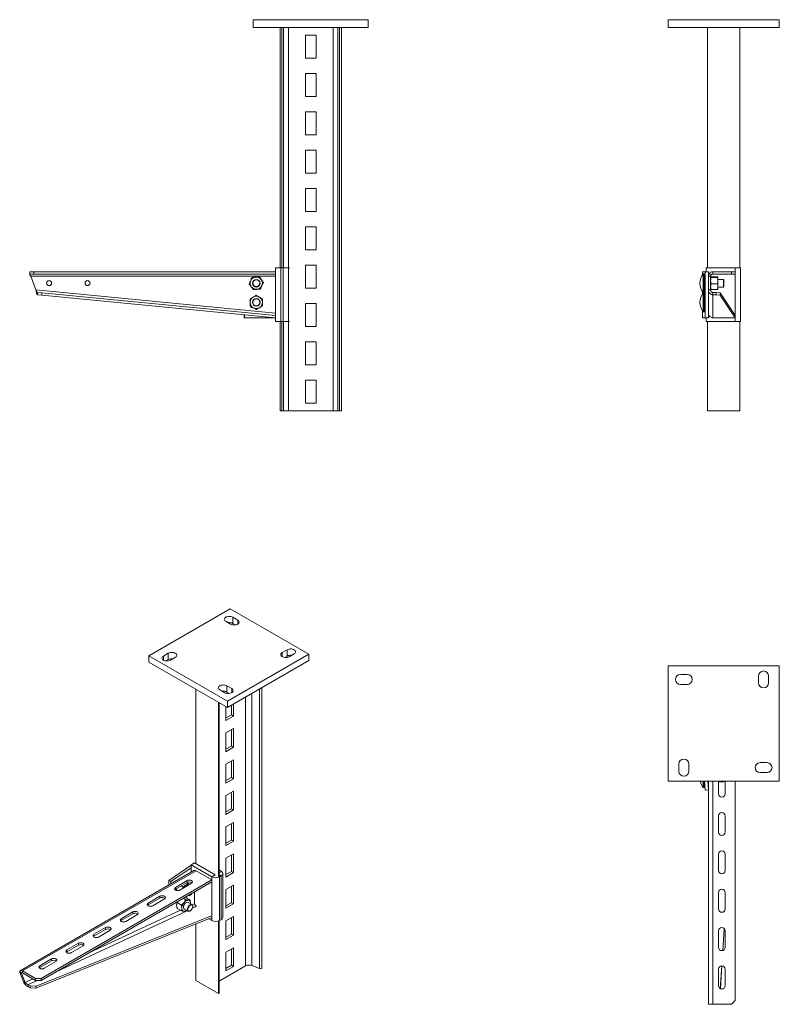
# Model space of a CAD drawing. Header units: millimetres. Extents: x -405 to 585, y -1495 to -212.
import ezdxf

# ---------------------------------------------------------------- set-up
doc = ezdxf.new("R2010")
doc.units = ezdxf.units.MM

msp = doc.modelspace()

# ---------------------------------------------------------------- linework, layer by layer
at = {"color": 7, "linetype": 'Continuous', "lineweight": 15}
for p, q in [((-100.6, -221.9), (-100.6, -211.9)), ((-100.6, -211.9), (49.4, -211.9)), ((49.4, -221.9), (49.4, -211.9)), ((440.2, -211.9), (585.2, -211.9)), ((440.2, -221.9), (440.2, -211.9)), ((585.2, -221.9), (585.2, -211.9)), ((-100.6, -221.9), (49.4, -221.9)), ((-65.6, -221.9), (-65.6, -535.4)), ((3.5, -221.9), (3.5, -721.9)), ((9.9, -221.9), (9.9, -721.9)), ((11.9, -221.9), (11.9, -721.9)), ((14.4, -221.9), (14.4, -721.9)), ((440.2, -221.9), (585.2, -221.9)), ((491.7, -221.9), (491.7, -535.4)), ((533.7, -221.9), (533.7, -535.4)), ((-32.6, -231.9), (-32.6, -261.9)), ((-18.6, -231.9), (-32.6, -231.9)), ((-18.6, -261.9), (-18.6, -231.9)), ((-32.6, -261.9), (-18.6, -261.9)), ((-18.6, -281.9), (-32.6, -281.9)), ((-32.6, -281.9), (-32.6, -311.9)), ((-18.6, -311.9), (-18.6, -281.9)), ((-32.6, -311.9), (-18.6, -311.9)), ((-32.6, -331.9), (-32.6, -361.9)), ((-18.6, -331.9), (-32.6, -331.9)), ((-18.6, -361.9), (-18.6, -331.9)), ((-32.6, -361.9), (-18.6, -361.9)), ((-18.6, -381.9), (-32.6, -381.9)), ((-32.6, -381.9), (-32.6, -411.9)), ((-18.6, -411.9), (-18.6, -381.9)), ((-32.6, -411.9), (-18.6, -411.9)), ((-18.6, -431.9), (-32.6, -431.9)), ((-32.6, -431.9), (-32.6, -461.9)), ((-18.6, -461.9), (-18.6, -431.9)), ((-32.6, -461.9), (-18.6, -461.9)), ((-18.6, -481.9), (-32.6, -481.9)), ((-32.6, -481.9), (-32.6, -511.9)), ((-18.6, -511.9), (-18.6, -481.9)), ((-32.6, -511.9), (-18.6, -511.9)), ((-71.6, -535.4), (-64.6, -535.4)), ((-71.6, -535.4), (-71.6, -605.4)), ((-64.6, -535.4), (-64.6, -605.4)), ((-64.6, -535.4), (-61.6, -535.4)), ((-61.6, -535.4), (-61.6, -605.4)), ((-61.6, -535.4), (-54.6, -535.4)), ((-54.6, -535.4), (-54.6, -605.4)), ((-54.6, -535.4), (-53.4, -535.4)), ((-18.6, -531.9), (-32.6, -531.9)), ((-32.6, -531.9), (-32.6, -561.9)), ((-18.6, -561.9), (-18.6, -531.9)), ((489.7, -535.4), (527.7, -535.4)), ((489.7, -540.4), (489.7, -535.4)), ((527.7, -535.4), (534.7, -535.4)), ((534.7, -535.4), (534.7, -605.4)), ((-391.6, -543.4), (-391.6, -540.4)), ((-391.6, -540.4), (-386.6, -540.4)), ((-386.6, -543.4), (-391.6, -543.4)), ((-391.6, -544.9), (-391.6, -543.4)), ((-390.5, -546.4), (-71.6, -546.4)), ((-383.9, -564.2), (-390.5, -546.4)), ((-386.6, -540.4), (-386.6, -543.4)), ((-386.6, -540.4), (-71.6, -540.4)), ((-386.6, -543.4), (-71.6, -543.4)), ((-103.1, -548.9), (-102.4, -548.9)), ((-102.4, -548.9), (-103.1, -548.9)), ((-103.1, -548.9), (-103.1, -550.4)), ((-71.6, -540.4), (-71.6, -543.4)), ((485.2, -540.4), (485.2, -544.3)), ((488.7, -540.4), (485.2, -540.4)), ((485.2, -540.4), (485.2, -540.4)), ((487.1, -543.1), (486.1, -543.1)), ((486.1, -555.4), (486.1, -543.1)), ((487.1, -555.4), (487.1, -543.1)), ((488.2, -548.9), (487.1, -548.9)), ((487.1, -550.7), (487.3, -550.7)), ((487.3, -550.7), (487.3, -550.4)), ((487.3, -550.4), (488.2, -550.4)), ((487.3, -550.7), (487.3, -560.2)), ((488.2, -560.4), (488.2, -548.9)), ((492.7, -540.4), (488.7, -540.4)), ((488.7, -600.4), (488.7, -540.4)), ((492.7, -546.4), (492.7, -540.4)), ((495.7, -546.4), (492.7, -546.4)), ((492.7, -564.2), (492.7, -546.4)), ((493.5, -543.4), (496.1, -544.9)), ((495.7, -564.2), (495.7, -546.4)), ((496.4, -547.1), (504.5, -547.1)), ((496.4, -547.9), (504.5, -547.9)), ((498.7, -540.4), (498.7, -543.4)), ((498.7, -540.4), (522.7, -540.4)), ((498.7, -543.4), (522.7, -543.4)), ((505.2, -547.5), (505.2, -552)), ((512.3, -550.4), (505.2, -550.4)), ((512.8, -550.9), (512.3, -550.4)), ((512.3, -555.4), (512.3, -550.4)), ((512.8, -550.9), (512.8, -555.4)), ((522.7, -543.4), (522.7, -540.4)), ((522.7, -540.4), (527.7, -540.4)), ((527.7, -543.4), (522.7, -543.4)), ((527.7, -540.4), (527.7, -543.4)), ((-71.6, -594.4), (-383.9, -564.2)), ((-103.1, -560.1), (-103.1, -560.4)), ((-103.1, -560.4), (-102.9, -560.4)), ((-32.6, -561.9), (-18.6, -561.9)), ((486.1, -567.8), (486.1, -555.4)), ((487.1, -567.8), (487.1, -555.4)), ((487.3, -560.2), (487.1, -560.2)), ((487.3, -560.4), (487.3, -560.2)), ((487.9, -560.4), (487.3, -560.4)), ((487.9, -560.4), (488.2, -560.4)), ((495.7, -564.2), (492.7, -564.2)), ((492.7, -590.5), (492.7, -564.2)), ((496.4, -556.2), (504.5, -556.2)), ((496.4, -563.8), (504.5, -563.8)), ((505.2, -552), (505.2, -560)), ((505.2, -560), (505.2, -563.4)), ((505.2, -560.4), (512.3, -560.4)), ((512.3, -560.4), (512.3, -555.4)), ((512.3, -560.4), (512.8, -559.9)), ((512.8, -555.4), (512.8, -559.9)), ((-381.6, -570.4), (-381.3, -567.4)), ((-376.3, -570.9), (-381.6, -570.4)), ((-381.3, -567.4), (-376, -568)), ((-376, -568), (-376.3, -570.9)), ((-71.6, -600.4), (-376.3, -570.9)), ((-71.6, -597.4), (-376, -568)), ((485.2, -566.6), (485.2, -569.2)), ((486.1, -567.8), (487.1, -567.8)), ((487.1, -568.1), (486.1, -568.1)), ((486.1, -580.4), (486.1, -568.1)), ((487.1, -580.4), (487.1, -568.1)), ((487.1, -575.7), (487.3, -575.7)), ((487.3, -575.7), (487.3, -575.4)), ((487.3, -575.4), (487.9, -575.4)), ((487.3, -575.7), (487.3, -585.2)), ((488.2, -575.4), (487.9, -575.4)), ((488.2, -586.9), (488.2, -575.4)), ((498.7, -567.4), (498.7, -570.4)), ((502.7, -567.4), (498.7, -567.4)), ((498.7, -600.4), (498.7, -570.4)), ((502.7, -570.4), (498.7, -570.4)), ((502.7, -570.4), (502.7, -567.4)), ((502.7, -567.4), (508, -568)), ((508, -570.9), (502.7, -570.4)), ((508, -568), (508, -570.9)), ((527.7, -597.4), (508, -568)), ((527.7, -600.4), (508, -570.9)), ((-103.1, -585.9), (-103.1, -586.9)), ((-103.1, -586.9), (-101.4, -586.9)), ((-18.6, -581.9), (-32.6, -581.9)), ((-32.6, -581.9), (-32.6, -611.9)), ((-18.6, -611.9), (-18.6, -581.9)), ((486.1, -592.7), (486.1, -580.4)), ((487.1, -592.7), (487.1, -580.4)), ((487.3, -585.2), (487.1, -585.2)), ((487.1, -586.9), (488.2, -586.9)), ((487.3, -585.4), (487.3, -585.2)), ((488.2, -585.4), (487.3, -585.4)), ((-112.4, -600.4), (-112.4, -596.5)), ((-112.1, -600.4), (-112.4, -600.4)), ((-112.1, -600.4), (-112.1, -596.5)), ((-71.6, -600.4), (-112.1, -600.4)), ((485.2, -591.6), (485.2, -600.4)), ((485.2, -600.4), (488.7, -600.4)), ((485.2, -600.4), (485.2, -600.4)), ((486.1, -592.7), (487.1, -592.7)), ((492.7, -600.4), (488.7, -600.4)), ((489.7, -605.4), (489.7, -600.4)), ((492.7, -600.4), (492.7, -590.5)), ((498.7, -600.4), (527.7, -600.4)), ((-64.6, -605.4), (-71.6, -605.4)), ((-65.6, -605.4), (-65.6, -721.9)), ((-61.6, -605.4), (-64.6, -605.4)), ((-54.6, -605.4), (-61.6, -605.4)), ((-53.4, -605.4), (-54.6, -605.4)), ((-32.6, -611.9), (-18.6, -611.9)), ((527.7, -605.4), (489.7, -605.4)), ((491.7, -605.4), (491.7, -721.9)), ((534.7, -605.4), (527.7, -605.4)), ((533.7, -605.4), (533.7, -721.9)), ((-18.6, -631.9), (-32.6, -631.9)), ((-32.6, -631.9), (-32.6, -661.9)), ((-18.6, -661.9), (-18.6, -631.9)), ((-32.6, -661.9), (-18.6, -661.9)), ((-18.6, -681.9), (-32.6, -681.9)), ((-32.6, -681.9), (-32.6, -711.9)), ((-18.6, -711.9), (-18.6, -681.9)), ((-32.6, -711.9), (-18.6, -711.9)), ((-65.6, -721.9), (-63.1, -721.9)), ((-63.1, -721.9), (-61.1, -721.9)), ((-61.1, -721.9), (-54.7, -721.9)), ((-54.7, -721.9), (3.5, -721.9)), ((3.5, -721.9), (9.9, -721.9)), ((9.9, -721.9), (11.9, -721.9)), ((11.9, -721.9), (14.4, -721.9)), ((491.7, -721.9), (533.7, -721.9)), ((-130.7, -979.8), (-236.8, -1041)), ((-28.2, -1039), (-130.7, -979.8)), ((-136.4, -996.1), (-130, -999.8)), ((-120.8, -994.5), (-127.2, -990.8)), ((-127.2, -999), (-127.2, -990.8)), ((-124, -1000.8), (-127.2, -999)), ((-211.3, -1037.8), (-217.7, -1041.5)), ((-211.3, -1045.9), (-211.3, -1037.8)), ((-134.3, -1100.2), (-28.2, -1039)), ((-56.5, -1033.3), (-62.8, -1037)), ((-56.5, -1041.5), (-56.5, -1033.3)), ((-53.7, -1042.3), (-47.3, -1038.6)), ((-28.2, -1047.2), (-28.2, -1039)), ((-236.8, -1041), (-134.3, -1100.2)), ((-236.8, -1049.2), (-236.8, -1041)), ((-236.8, -1049.2), (-134.3, -1108.4)), ((-211.3, -1045.9), (-214.5, -1047.8)), ((-208.5, -1046.8), (-202.1, -1043.1)), ((-134.3, -1108.4), (-28.2, -1047.2)), ((-56.5, -1041.5), (-59.6, -1043.3)), ((440.2, -1054.4), (440.2, -1204.4)), ((585.2, -1054.4), (440.2, -1054.4)), ((585.2, -1204.4), (585.2, -1054.4)), ((465.2, -1065.4), (456.2, -1065.4)), ((558.2, -1067.4), (558.2, -1076.4)), ((571.2, -1076.4), (571.2, -1067.4)), ((-175.6, -1084.5), (-175.6, -1312)), ((-144.2, -1085.5), (-137.8, -1089.2)), ((-128.6, -1083.9), (-135, -1080.2)), ((-135, -1088.4), (-135, -1080.2)), ((-131.8, -1090.2), (-135, -1088.4)), ((-89.4, -1082.5), (-89.4, -1448.7)), ((456.2, -1078.4), (465.2, -1078.4)), ((-145.9, -1101.7), (-145.9, -1329.1)), ((-145.2, -1328.1), (-145.2, -1102.1)), ((-134.3, -1108.4), (-134.3, -1100.2)), ((-126.2, -1119.6), (-126.2, -1103.7)), ((-136.1, -1107.4), (-136.1, -1125.3)), ((-128.9, -1105.3), (-128.9, -1118)), ((-128.9, -1118), (-136.1, -1122.1)), ((-136.1, -1125.3), (-126.2, -1119.6)), ((-128.9, -1118), (-126.2, -1119.6)), ((-126.2, -1135.9), (-136.1, -1141.7)), ((-136.1, -1141.7), (-136.1, -1166.2)), ((-128.9, -1137.5), (-128.9, -1158.8)), ((-126.2, -1160.4), (-126.2, -1135.9)), ((-128.9, -1158.8), (-136.1, -1163)), ((-136.1, -1166.2), (-126.2, -1160.4)), ((-128.9, -1158.8), (-126.2, -1160.4)), ((-126.2, -1176.8), (-136.1, -1182.5)), ((-128.9, -1178.4), (-128.9, -1199.7)), ((-126.2, -1201.3), (-126.2, -1176.8)), ((569.2, -1180.4), (560.2, -1180.4)), ((-136.1, -1182.5), (-136.1, -1207)), ((454.2, -1182.4), (454.2, -1191.4)), ((467.2, -1191.4), (467.2, -1182.4)), ((560.2, -1193.4), (569.2, -1193.4)), ((-128.9, -1199.7), (-136.1, -1203.8)), ((-136.1, -1207), (-126.2, -1201.3)), ((-128.9, -1199.7), (-126.2, -1201.3)), ((440.2, -1204.4), (585.2, -1204.4)), ((486.1, -1212.8), (486.1, -1204.4)), ((487.1, -1212.8), (487.1, -1204.4)), ((487.1, -1205.2), (487.3, -1205.2)), ((487.3, -1205.4), (487.3, -1205.2)), ((487.9, -1205.4), (487.3, -1205.4)), ((488.7, -1216.2), (487.8, -1204.4)), ((492.7, -1215.9), (491.8, -1204.4)), ((492.2, -1205.4), (491.9, -1205.4)), ((492.5, -1205.2), (492.2, -1205.2)), ((492.2, -1205.4), (492.2, -1205.2)), ((492.4, -1205.4), (492.4, -1205.4)), ((492.5, -1204.4), (492.5, -1205.2)), ((492.5, -1205.4), (492.6, -1205.4)), ((492.5, -1205.4), (492.5, -1205.4)), ((492.6, -1205.4), (492.7, -1205.4)), ((492.7, -1494.3), (492.7, -1204.4)), ((505.9, -1204.4), (505.9, -1221.2)), ((505.9, -1205.4), (512.3, -1205.4)), ((512.3, -1205.4), (512.3, -1204.4)), ((512.3, -1205.4), (512.8, -1204.9)), ((512.8, -1204.4), (512.8, -1204.9)), ((514.4, -1221.2), (514.4, -1204.4)), ((527.7, -1490.4), (527.7, -1204.4)), ((-126.2, -1217.6), (-136.1, -1223.3)), ((-128.9, -1219.2), (-128.9, -1240.5)), ((-126.2, -1242.1), (-126.2, -1217.6)), ((486.1, -1212.8), (487.1, -1212.8)), ((492.7, -1215.9), (488.7, -1216.2)), ((-136.1, -1223.3), (-136.1, -1247.8)), ((-128.9, -1240.5), (-136.1, -1244.6)), ((-136.1, -1247.8), (-126.2, -1242.1)), ((-128.9, -1240.5), (-126.2, -1242.1)), ((505.9, -1249.7), (505.9, -1271.2)), ((514.4, -1271.2), (514.4, -1249.7)), ((-126.2, -1258.4), (-136.1, -1264.1)), ((-136.1, -1264.1), (-136.1, -1288.6)), ((-128.9, -1260), (-128.9, -1281.3)), ((-126.2, -1282.9), (-126.2, -1258.4)), ((-128.9, -1281.3), (-136.1, -1285.5)), ((-136.1, -1288.6), (-126.2, -1282.9)), ((-128.9, -1281.3), (-126.2, -1282.9)), ((-126.2, -1299.3), (-136.1, -1305)), ((-136.1, -1305), (-136.1, -1329.5)), ((-128.9, -1300.8), (-128.9, -1322.2)), ((-126.2, -1323.7), (-126.2, -1299.3)), ((505.9, -1299.7), (505.9, -1321.2)), ((514.4, -1321.2), (514.4, -1299.7)), ((-177.9, -1321.1), (-404.2, -1451.7)), ((-401.2, -1452), (-174.9, -1321.4)), ((-210.8, -1333.9), (-181.3, -1314.2)), ((-207.8, -1335.4), (-181.3, -1317.7)), ((-181.3, -1313.6), (-177, -1311.2)), ((-181.3, -1323), (-181.3, -1313.6)), ((-181.3, -1313.6), (-154.4, -1329.1)), ((-177, -1311.2), (-150.2, -1326.7)), ((-174.9, -1321.4), (-154.4, -1333.2)), ((-142, -1322.4), (-145.2, -1320.2)), ((-377.2, -1461.8), (-154.4, -1333.2)), ((-207.8, -1335.4), (-210.8, -1333.9)), ((-210.8, -1340.1), (-210.8, -1333.9)), ((-186.9, -1334.2), (-202.1, -1343)), ((-186.9, -1336.7), (-186.9, -1334.2)), ((-154.4, -1329.1), (-150.2, -1326.7)), ((-154.4, -1329.1), (-154.4, -1386.3)), ((-154.4, -1333.2), (-154.4, -1335.7)), ((-144.5, -1329.1), (-142.4, -1327.9)), ((-144.5, -1329.1), (-144.5, -1386.3)), ((-142.4, -1327.9), (-142.4, -1385.1)), ((-140.3, -1382.2), (-140.3, -1325)), ((-128.9, -1322.2), (-136.1, -1326.3)), ((-136.1, -1329.5), (-126.2, -1323.7)), ((-128.9, -1322.2), (-126.2, -1323.7)), ((-377.2, -1464.2), (-154.4, -1335.7)), ((-207.8, -1338.3), (-207.8, -1335.4)), ((-202.8, -1346), (-202.1, -1345.4)), ((-202.1, -1345.4), (-186.9, -1336.7)), ((-202.1, -1345.4), (-202.1, -1343)), ((-196.1, -1346.5), (-180.9, -1337.7)), ((-194.3, -1340.9), (-192.2, -1342.2)), ((-187.3, -1336.9), (-185.7, -1337.7)), ((-184, -1339.4), (-185.7, -1337.7)), ((-126.2, -1340.1), (-136.1, -1345.8)), ((-136.1, -1345.8), (-136.1, -1370.3)), ((-128.9, -1341.7), (-128.9, -1363)), ((-126.2, -1364.6), (-126.2, -1340.1)), ((-222.3, -1354.6), (-237.5, -1363.4)), ((-237.5, -1365.9), (-222.3, -1357.1)), ((-231.5, -1366.9), (-216.3, -1358.1)), ((-222.3, -1357.1), (-222.3, -1354.6)), ((-191.8, -1357.2), (-188.6, -1359.1)), ((-189.7, -1356), (-188.6, -1356.2)), ((-188.6, -1356.2), (-182.9, -1359.5)), ((-185.6, -1353.6), (-185.5, -1353.7)), ((-183, -1353.4), (-182.6, -1353.2)), ((-177, -1364.2), (-177, -1348.7)), ((505.9, -1349.7), (505.9, -1371.2)), ((514.4, -1371.2), (514.4, -1349.7)), ((-238.2, -1366.4), (-237.5, -1365.9)), ((-237.5, -1365.9), (-237.5, -1363.4)), ((-199.9, -1362.9), (-199.2, -1361.5)), ((-199.9, -1362.9), (-194.2, -1366.2)), ((-199.8, -1370.4), (-194.1, -1373.7)), ((-199.3, -1370.7), (-199.3, -1371)), ((-199.3, -1371), (-199.1, -1370.8)), ((-190.5, -1371.2), (-185.5, -1374.1)), ((-187.3, -1373.1), (-188.4, -1374.1)), ((-180.5, -1365.4), (-185.5, -1362.5)), ((-182.4, -1364.3), (-182.3, -1363.5)), ((-182.4, -1364.3), (-182.3, -1363.5)), ((-179.5, -1368.1), (-179.5, -1367.7)), ((-128.9, -1363), (-136.1, -1367.1)), ((-136.1, -1370.3), (-126.2, -1364.6)), ((-128.9, -1363), (-126.2, -1364.6)), ((-154.4, -1382.2), (-383.8, -1474.5)), ((-154.2, -1379.6), (-383.6, -1471.9)), ((-257.7, -1375), (-272.9, -1383.8)), ((-272.9, -1386.3), (-257.7, -1377.5)), ((-272.9, -1386.3), (-272.9, -1383.8)), ((-266.8, -1387.3), (-251.6, -1378.5)), ((-257.7, -1377.5), (-257.7, -1375)), ((-183, -1373.8), (-182.6, -1373.6)), ((-154.4, -1386.3), (-158.6, -1383.9)), ((-142.4, -1385.1), (-144.5, -1386.3)), ((-126.2, -1380.9), (-136.1, -1386.6)), ((-128.9, -1382.5), (-128.9, -1403.8)), ((-126.2, -1405.4), (-126.2, -1380.9)), ((-293, -1395.5), (-308.2, -1404.2)), ((-308.2, -1406.7), (-293, -1397.9)), ((-302.2, -1407.7), (-287, -1398.9)), ((-293, -1397.9), (-293, -1395.5)), ((-273.5, -1386.8), (-272.9, -1386.3)), ((-175.6, -1390.7), (-175.6, -1464.2)), ((-145.9, -1386.9), (-145.9, -1481.4)), ((-145.2, -1480.3), (-145.2, -1386.6)), ((-136.1, -1386.6), (-136.1, -1411.1)), ((513.4, -1396.9), (511.5, -1425.2)), ((513.4, -1396.9), (511.6, -1425.2)), ((-308.9, -1407.2), (-308.2, -1406.7)), ((-308.2, -1406.7), (-308.2, -1404.2)), ((-128.9, -1403.8), (-136.1, -1407.9)), ((-136.1, -1411.1), (-126.2, -1405.4)), ((-128.9, -1403.8), (-126.2, -1405.4)), ((505.9, -1399.7), (505.9, -1421.2)), ((514.4, -1421.2), (514.4, -1399.7)), ((-328.4, -1415.9), (-343.6, -1424.6)), ((-343.6, -1427.1), (-328.4, -1418.3)), ((-343.6, -1427.1), (-343.6, -1424.6)), ((-337.6, -1428.1), (-322.4, -1419.3)), ((-328.4, -1418.3), (-328.4, -1415.9)), ((-126.2, -1421.7), (-136.1, -1427.4)), ((-128.9, -1423.3), (-128.9, -1444.6)), ((-126.2, -1446.2), (-126.2, -1421.7)), ((-363.7, -1436.3), (-378.9, -1445.1)), ((-363.7, -1438.7), (-363.7, -1436.3)), ((-344.2, -1427.6), (-343.6, -1427.1)), ((-136.1, -1427.4), (-136.1, -1451.9)), ((-379.6, -1448), (-378.9, -1447.5)), ((-378.9, -1447.5), (-363.7, -1438.7)), ((-378.9, -1447.5), (-378.9, -1445.1)), ((-372.9, -1448.5), (-357.7, -1439.7)), ((-145.2, -1465.4), (-110.5, -1445.4)), ((-128.9, -1444.6), (-136.1, -1448.8)), ((-136.1, -1451.9), (-126.2, -1446.2)), ((-128.9, -1444.6), (-126.2, -1446.2)), ((-102.2, -1445), (-92.6, -1448.9)), ((505.9, -1449.7), (505.9, -1471.2)), ((510.2, -1445.4), (508.3, -1475)), ((510.3, -1445.4), (508.4, -1475)), ((514.4, -1471.2), (514.4, -1449.7)), ((-404.9, -1452.3), (-403, -1454.6)), ((-402.5, -1455.2), (-404.7, -1454)), ((-400, -1465.8), (-404.7, -1454)), ((-397.9, -1467), (-402.5, -1455.2)), ((-401.2, -1452), (-384.2, -1461.8)), ((-401.2, -1452), (-401.2, -1454.4)), ((-401.2, -1454.4), (-384.2, -1464.2)), ((-384.2, -1461.8), (-377.2, -1461.8)), ((-384.2, -1464.2), (-384.2, -1461.8)), ((-377.2, -1461.8), (-377.2, -1464.2)), ((-397.9, -1467), (-400, -1465.8)), ((-393.9, -1469.8), (-394.1, -1472.4)), ((-391.3, -1474), (-394.1, -1472.4)), ((-391.1, -1471.5), (-393.9, -1469.8)), ((-391.3, -1474), (-391.1, -1471.5)), ((-383.8, -1474.5), (-391.3, -1474)), ((-391.1, -1471.5), (-383.6, -1471.9)), ((-377.2, -1464.2), (-384.2, -1464.2)), ((-383.6, -1471.9), (-383.8, -1474.5)), ((-175.6, -1464.2), (-145.9, -1481.4)), ((493.5, -1495.4), (498.7, -1495.4)), ((498.7, -1495.4), (522.7, -1495.4)), ((522.7, -1495.4), (527.7, -1490.4))]:
    msp.add_line(p, q, dxfattribs=at)
at = {"color": 8, "linetype": 'Continuous', "lineweight": 15}
for p, q in [((-63.1, -221.9), (-63.1, -535.4)), ((-61.1, -221.9), (-61.1, -535.4)), ((-54.7, -221.9), (-54.7, -535.4)), ((527.7, -535.4), (527.7, -540.4)), ((485.2, -540.4), (485.2, -544.2)), ((488.2, -550.7), (487.3, -550.7)), ((527.7, -543.4), (527.7, -605.4)), ((487.3, -560.2), (488.2, -560.2)), ((485.2, -566.6), (485.2, -569.2)), ((488.2, -575.7), (487.3, -575.7)), ((487.3, -585.2), (488.2, -585.2)), ((485.2, -591.6), (485.2, -600.4)), ((-63.1, -605.4), (-63.1, -721.9)), ((-61.1, -605.4), (-61.1, -721.9)), ((-54.7, -605.4), (-54.7, -721.9)), ((-120.8, -999.8), (-120.8, -994.5)), ((-62.8, -1042.3), (-62.8, -1037)), ((-217.7, -1046.8), (-217.7, -1041.5)), ((-128.6, -1089.2), (-128.6, -1083.9)), ((-102.2, -1089.9), (-102.2, -1445)), ((-92.6, -1084.3), (-92.6, -1448.9)), ((-110.5, -1094.7), (-110.5, -1445.4)), ((487.3, -1204.4), (487.3, -1205.2)), ((487.3, -1205.2), (487.9, -1205.2)), ((491.9, -1205.2), (492.2, -1205.2)), ((492.2, -1205.2), (492.2, -1204.4)), ((498.7, -1495.4), (498.7, -1204.4)), ((-145.4, -1328.6), (-144.5, -1329.1)), ((-145.2, -1324), (-142, -1322.4)), ((-142.4, -1327.9), (-145.2, -1326.3)), ((-357.5, -1452.9), (-186.7, -1373.4)), ((-195.6, -1372.8), (-315.7, -1428.8)), ((-177, -1364.2), (-180.2, -1365.7)), ((-179.9, -1370.2), (-174.9, -1367.9)), ((-402.5, -1455.2), (-401.2, -1454.4)), ((-387.7, -1462.3), (-397.9, -1467)), ((-393.9, -1469.8), (-381.9, -1464.2))]:
    msp.add_line(p, q, dxfattribs=at)
at = {"color": 7, "linetype": 'Continuous', "lineweight": 15, "flags": 128}
for points in [[(-391.6, -544.9), (-391.2, -545.4), (-390.9, -545.9), (-390.5, -546.4)], [(-127.2, -990.8), (-128.4, -990.3), (-129.9, -989.9), (-131.4, -989.7), (-133, -989.8), (-134.5, -990.1), (-135.8, -990.5), (-136.9, -991.2), (-137.7, -991.9), (-138.2, -992.8), (-138.3, -993.7), (-138, -994.6), (-137.4, -995.4), (-136.4, -996.1)], [(-130, -999.8), (-128.8, -1000.4), (-127.4, -1000.7), (-125.8, -1000.9), (-124.3, -1000.9), (-122.8, -1000.6), (-121.4, -1000.1), (-120.3, -999.5), (-119.5, -998.7), (-119, -997.8), (-118.9, -996.9), (-119.2, -996), (-119.9, -995.2), (-120.8, -994.5)], [(-202.1, -1043.1), (-201.2, -1042.4), (-200.5, -1041.5), (-200.3, -1040.7), (-200.3, -1039.8), (-200.8, -1038.9), (-201.6, -1038.1), (-202.7, -1037.5), (-204.1, -1037), (-205.6, -1036.7), (-207.1, -1036.7), (-208.7, -1036.8), (-210.1, -1037.2), (-211.3, -1037.8)], [(-62.8, -1037), (-63.8, -1037.7), (-64.5, -1038.5), (-64.7, -1039.4), (-64.6, -1040.3), (-64.2, -1041.2), (-63.4, -1041.9), (-62.3, -1042.6), (-60.9, -1043), (-59.4, -1043.3), (-57.9, -1043.4), (-56.3, -1043.2), (-54.9, -1042.8), (-53.7, -1042.3)], [(-47.3, -1038.6), (-46.3, -1037.9), (-45.7, -1037.1), (-45.4, -1036.2), (-45.5, -1035.3), (-46, -1034.4), (-46.8, -1033.6), (-47.9, -1033), (-49.2, -1032.5), (-50.7, -1032.2), (-52.3, -1032.2), (-53.8, -1032.4), (-55.2, -1032.7), (-56.5, -1033.3)], [(-217.7, -1041.5), (-218.7, -1042.2), (-219.3, -1043), (-219.6, -1043.9), (-219.5, -1044.8), (-219, -1045.6), (-218.2, -1046.4), (-217.1, -1047.1), (-215.8, -1047.5), (-214.3, -1047.8), (-212.7, -1047.8), (-211.2, -1047.7), (-209.7, -1047.3), (-208.5, -1046.8)], [(-135, -1080.2), (-136.2, -1079.7), (-137.6, -1079.3), (-139.2, -1079.1), (-140.7, -1079.2), (-142.2, -1079.5), (-143.6, -1079.9), (-144.7, -1080.6), (-145.5, -1081.3), (-146, -1082.2), (-146.1, -1083.1), (-145.8, -1084), (-145.1, -1084.8), (-144.2, -1085.5)], [(-137.8, -1089.2), (-136.6, -1089.8), (-135.1, -1090.1), (-133.6, -1090.3), (-132, -1090.2), (-130.5, -1090), (-129.2, -1089.5), (-128.1, -1088.9), (-127.3, -1088.1), (-126.8, -1087.2), (-126.7, -1086.3), (-127, -1085.4), (-127.6, -1084.6), (-128.6, -1083.9)], [(-180.9, -1337.7), (-180.2, -1337.1), (-179.7, -1336.3), (-179.7, -1335.6), (-180.2, -1334.8), (-180.9, -1334.2), (-182, -1333.8), (-183.3, -1333.5), (-184.6, -1333.5), (-185.9, -1333.8), (-186.9, -1334.2)], [(-142.4, -1327.9), (-141.6, -1327.3), (-140.9, -1326.7), (-140.5, -1326), (-140.4, -1325.2), (-140.4, -1324.5), (-140.7, -1323.7), (-141.2, -1323.1), (-142, -1322.4)], [(-202.1, -1343), (-202.9, -1343.6), (-203.3, -1344.4), (-203.3, -1345.1), (-202.9, -1345.8), (-202.1, -1346.5), (-201.1, -1346.9), (-199.8, -1347.2), (-198.5, -1347.2), (-197.2, -1346.9), (-196.1, -1346.5)], [(-216.3, -1358.1), (-215.5, -1357.5), (-215.1, -1356.8), (-215.1, -1356), (-215.5, -1355.3), (-216.3, -1354.6), (-217.4, -1354.2), (-218.6, -1353.9), (-220, -1353.9), (-221.2, -1354.2), (-222.3, -1354.6)], [(-185.1, -1353.3), (-184.7, -1353.5), (-184, -1353.7), (-183.1, -1353.5), (-182.2, -1352.9), (-181.3, -1352.1), (-180.6, -1351.1), (-180.2, -1350.5)], [(-237.5, -1363.4), (-238.3, -1364), (-238.7, -1364.8), (-238.7, -1365.5), (-238.3, -1366.3), (-237.5, -1366.9), (-236.4, -1367.3), (-235.2, -1367.6), (-233.8, -1367.6), (-232.6, -1367.3), (-231.5, -1366.9)], [(-185.5, -1362.5), (-185.6, -1362.5), (-186.4, -1362.3), (-187.3, -1362.5), (-188.3, -1363), (-189.2, -1363.7), (-190.1, -1364.8), (-190.8, -1365.9), (-191.3, -1367.2), (-191.5, -1368.4), (-191.5, -1369.5), (-191.2, -1370.4), (-190.7, -1371.1), (-190.5, -1371.2)], [(-186.5, -1371.8), (-186.4, -1370.6), (-186, -1369.4), (-185.4, -1368.2), (-184.6, -1367.1), (-183.7, -1366.2), (-182.8, -1365.6), (-181.8, -1365.2), (-181, -1365.3), (-180.3, -1365.6), (-179.8, -1366.3), (-179.5, -1367.2), (-179.5, -1367.7)], [(-183, -1373.8), (-183.7, -1374.2), (-184.6, -1374.3), (-185.4, -1374.1), (-186, -1373.6), (-186.4, -1372.8), (-186.5, -1371.8)], [(-185.8, -1371.8), (-185.7, -1372.8), (-185.3, -1373.5), (-184.7, -1373.9), (-184, -1374.1), (-183.1, -1373.9), (-182.2, -1373.3), (-181.3, -1372.5), (-180.6, -1371.5), (-180, -1370.4), (-179.6, -1369.2), (-179.5, -1368.1), (-179.6, -1367.2), (-180, -1366.4), (-180.6, -1366), (-181.3, -1365.9), (-182.2, -1366.1), (-183.1, -1366.6), (-184, -1367.4), (-184.7, -1368.4), (-185.3, -1369.5), (-185.7, -1370.7), (-185.8, -1371.8)], [(-272.9, -1383.8), (-273.6, -1384.4), (-274, -1385.2), (-274, -1385.9), (-273.6, -1386.7), (-272.9, -1387.3), (-271.8, -1387.7), (-270.5, -1388), (-269.2, -1388), (-267.9, -1387.7), (-266.8, -1387.3)], [(-251.6, -1378.5), (-250.9, -1377.9), (-250.5, -1377.2), (-250.5, -1376.4), (-250.9, -1375.7), (-251.6, -1375), (-252.7, -1374.6), (-254, -1374.4), (-255.3, -1374.4), (-256.6, -1374.6), (-257.7, -1375)], [(-287, -1398.9), (-286.2, -1398.3), (-285.8, -1397.6), (-285.8, -1396.8), (-286.2, -1396.1), (-287, -1395.5), (-288.1, -1395), (-289.3, -1394.8), (-290.7, -1394.8), (-291.9, -1395), (-293, -1395.5)], [(-308.2, -1404.2), (-309, -1404.9), (-309.4, -1405.6), (-309.4, -1406.3), (-309, -1407.1), (-308.2, -1407.7), (-307.1, -1408.2), (-305.9, -1408.4), (-304.5, -1408.4), (-303.3, -1408.2), (-302.2, -1407.7)], [(-343.6, -1424.6), (-344.3, -1425.3), (-344.8, -1426), (-344.8, -1426.8), (-344.3, -1427.5), (-343.6, -1428.1), (-342.5, -1428.6), (-341.2, -1428.8), (-339.9, -1428.8), (-338.6, -1428.6), (-337.6, -1428.1)], [(-322.4, -1419.3), (-321.6, -1418.7), (-321.2, -1418), (-321.2, -1417.2), (-321.6, -1416.5), (-322.4, -1415.9), (-323.4, -1415.4), (-324.7, -1415.2), (-326, -1415.2), (-327.3, -1415.4), (-328.4, -1415.9)], [(-357.7, -1439.7), (-356.9, -1439.1), (-356.5, -1438.4), (-356.5, -1437.6), (-356.9, -1436.9), (-357.7, -1436.3), (-358.8, -1435.8), (-360, -1435.6), (-361.4, -1435.6), (-362.6, -1435.8), (-363.7, -1436.3)], [(-378.9, -1445.1), (-379.7, -1445.7), (-380.1, -1446.4), (-380.1, -1447.2), (-379.7, -1447.9), (-378.9, -1448.5), (-377.8, -1449), (-376.6, -1449.2), (-375.3, -1449.2), (-374, -1449), (-372.9, -1448.5)]]:
    msp.add_lwpolyline(points, dxfattribs=at)
at = {"color": 7, "linetype": 'Continuous', "lineweight": 15}
for centre, radius in [((-96.6, -555.4), 5), ((-96.6, -555.4), 4.5), ((-366.6, -555.3), 3.25), ((-316.6, -555.3), 3.25), ((-96.6, -580.4), 5), ((-96.6, -580.4), 4.5)]:
    msp.add_circle(centre, radius, dxfattribs=at)
for centre, radius, start, end in [((-96.6, -555.4), 8, 94.9409, 154.9409), ((-96.6, -555.4), 8, 34.9409, 94.9409), ((-96.6, -555.4), 8, 334.9409, 34.9409), ((501.2, -555.4), 19.5, 140.8721, 219.1279), ((487.3, -550.2), 0.25, 180, 270), ((498.7, -546.4), 6, 150, 180), ((498.7, -546.4), 6, 90, 150), ((498.7, -546.4), 3, 150, 180), ((498.7, -546.4), 3, 90, 150), ((-96.6, -555.4), 8, 154.9409, 214.9409), ((-96.6, -555.4), 8, 214.9409, 274.9409), ((-96.6, -555.4), 8, 274.9409, 334.9409), ((487.3, -560.7), 0.25, 90, 180), ((-96.6, -580.4), 8, 120.5374, 180.5374), ((-96.6, -580.4), 8, 60.5374, 120.5374), ((-96.6, -580.4), 8, 0.5374, 60.5374), ((501.2, -580.4), 19.5, 140.8721, 219.1279), ((487.3, -575.2), 0.25, 180, 270), ((-96.6, -580.4), 8, 180.5374, 240.5374), ((-96.6, -580.4), 8, 240.5374, 300.5374), ((-96.6, -580.4), 8, 300.5374, 0.5374), ((487.3, -585.7), 0.25, 90, 180), ((-131.8, -1007.9), 10.1, 62.8383, 98.0006), ((-206.8, -1054.8), 9.93, 81.7696, 117.3915), ((-51.9, -1050.3), 9.93, 81.7698, 117.3914), ((564.7, -1067.4), 6.5, 0, 180), ((456.2, -1071.9), 6.5, 90, 270), ((465.2, -1071.9), 6.5, 270, 90), ((564.7, -1076.4), 6.5, 180, 0), ((-139.6, -1097.3), 10.1, 62.8382, 98.0006), ((460.7, -1182.4), 6.5, 0, 180), ((560.2, -1186.9), 6.5, 90, 270), ((569.2, -1186.9), 6.5, 270, 90), ((460.7, -1191.4), 6.5, 180, 0), ((501.2, -1200.4), 19.5, 191.8181, 219.1279), ((487.3, -1205.7), 0.25, 90, 180), ((492.2, -1205.2), 0.25, 270, 0), ((510.2, -1221.2), 4.25, 180, 0), ((510.2, -1249.7), 4.25, 0, 180), ((510.2, -1271.2), 4.25, 180, 0), ((510.2, -1299.7), 4.25, 0, 180), ((-176.7, -1323.8), 3.02, 54.3827, 114.3068), ((510.2, -1321.2), 4.25, 180, 0), ((-149.5, -1319.6), 10.8, 242.6096, 297.3904), ((-181.5, -1350), 12, 125.4929, 150.1268), ((-185.6, -1343.7), 4.45, 69.2367, 129.7606), ((-184, -1341.9), 6.03, 51.8429, 119.4344), ((510.2, -1349.7), 4.25, 0, 180), ((-219.3, -1362.3), 6.03, 51.8428, 119.4344), ((-184.7, -1367), 7.4, 94.1334, 146.7879), ((-184.4, -1351.5), 2.4, 241.713, 306.9675), ((-185.8, -1363), 3.49, 351.2792, 80.5706), ((-181.5, -1370.7), 12.2, 140.4906, 177.7487), ((-190.2, -1370.7), 3.49, 171.2791, 260.5706), ((-190.8, -1368.6), 5.54, 269.8662, 307.7799), ((510.2, -1371.2), 4.25, 180, 0), ((-254.7, -1382.7), 6.03, 51.843, 119.4343), ((-143.8, -1381.9), 3.48, 294.0101, 354.6697), ((-290, -1403.2), 6.03, 51.843, 119.4343), ((-149.5, -1376.7), 10.8, 242.6096, 297.3904), ((510.2, -1399.7), 4.25, 0, 180), ((-325.4, -1423.6), 6.03, 51.8426, 119.4346), ((510.2, -1421.2), 4.25, 180, 0), ((-360.8, -1444), 6.03, 51.8432, 119.4341), ((-105.9, -1454.4), 10.2, 68.694, 117.0887), ((-91.1, -1445.2), 3.91, 248.6939, 297.0887), ((510.2, -1449.7), 4.25, 0, 180), ((-402.9, -1454), 2.64, 50.752, 139.4672), ((-402, -1455.5), 1.32, 50.7515, 139.4673), ((510.2, -1471.2), 4.25, 180, 0), ((-146.4, -1480.2), 1.22, 293.4624, 355.2171)]:
    msp.add_arc(centre, radius, start, end, dxfattribs=at)
for centre, major_axis, ratio, start_param, end_param in [((-400.4, -1456.4), (-4.26, 4.45), 0.345502, 0.177583, 0.701182), ((-400.4, -1456.4), (2.63, -1.94), 0.126227, 3.348503, 3.872101), ((498.7, -1494.3), (6, 0), 0.37037, 3.141593, 3.665191)]:
    msp.add_ellipse(centre, major_axis=major_axis, ratio=ratio, start_param=start_param, end_param=end_param, dxfattribs=at)
for points, knots in [([(-103.8, -552), (-103.8, -551.9), (-103.4, -551.2), (-102.8, -549.8), (-102.2, -548.5), (-101.9, -547.9)], [0, 0, 0, 0, 0.070086, 0.530783, 1, 1, 1, 1]), ([(-101.9, -547.9), (-101.1, -547.8), (-99.6, -547.7), (-98.1, -547.5), (-97.3, -547.5)], [0, 0, 0, 0, 0.4954577, 1, 1, 1, 1]), ([(-97.3, -547.5), (-97.2, -547.5), (-96.3, -547.4), (-94.8, -547.2), (-93.4, -547.1), (-92.7, -547.1)], [0, 0, 0, 0, 0.070086, 0.530782, 1, 1, 1, 1]), ([(-90, -550.8), (-90.3, -550.5), (-91.2, -549.2), (-92, -548), (-92.7, -547.1)], [0, 0, 0, 0, 0.268634, 1, 1, 1, 1]), ([(-87.4, -554.6), (-87.6, -554.3), (-88.5, -553.1), (-89.4, -551.8), (-90, -550.8)], [0, 0, 0, 0, 0.2575521, 1, 1, 1, 1]), ([(495.7, -547.5), (495.7, -547.5), (495.7, -547.4), (495.8, -547.2), (496.2, -547.1), (496.4, -547.1)], [0, 0, 0, 0, 0.070086, 0.530782, 1, 1, 1, 1]), ([(496.4, -547.9), (496.2, -547.8), (495.8, -547.7), (495.7, -547.5), (495.7, -547.5)], [0, 0, 0, 0, 0.495458, 1, 1, 1, 1]), ([(495.7, -552), (495.7, -551.9), (495.7, -551.2), (495.8, -549.8), (496.2, -548.5), (496.4, -547.9)], [0, 0, 0, 0, 0.070086, 0.530783, 1, 1, 1, 1]), ([(505.2, -547.5), (505.2, -547.5), (505.2, -547.4), (505, -547.2), (504.7, -547.1), (504.5, -547.1)], [0, 0, 0, 0, 0.070086, 0.530782, 1, 1, 1, 1]), ([(504.5, -547.9), (504.7, -547.8), (505.1, -547.7), (505.1, -547.5), (505.2, -547.5)], [0, 0, 0, 0, 0.4954577, 1, 1, 1, 1]), ([(505.2, -552), (505.2, -551.9), (505.2, -551.2), (505, -549.8), (504.7, -548.5), (504.5, -547.9)], [0, 0, 0, 0, 0.070086, 0.530783, 1, 1, 1, 1]), ([(-383.9, -564.2), (-383.8, -564.9), (-383.5, -566.3), (-383, -568.3), (-382.5, -569.7), (-382, -570.3), (-381.7, -570.4), (-381.6, -570.4)], [0, 0, 0, 0, 0.224705, 0.449448, 0.674191, 0.898934, 1, 1, 1, 1]), ([(-383.9, -564.2), (-383.7, -564.6), (-383.3, -565.5), (-382.6, -566.6), (-382, -567.3), (-381.5, -567.4), (-381.3, -567.4)], [0, 0, 0, 0, 0.276927, 0.529653, 0.782316, 1, 1, 1, 1]), ([(-105.8, -556.2), (-105.5, -555.5), (-104.8, -554.2), (-104.2, -552.8), (-103.8, -552)], [0, 0, 0, 0, 0.495459, 1, 1, 1, 1]), ([(-103.2, -560), (-103.4, -559.7), (-104.3, -558.4), (-105.2, -557.1), (-105.8, -556.2)], [0, 0, 0, 0, 0.268634, 1, 1, 1, 1]), ([(-100.5, -563.8), (-100.7, -563.5), (-101.6, -562.2), (-102.5, -561), (-103.2, -560)], [0, 0, 0, 0, 0.257552, 1, 1, 1, 1]), ([(-95.9, -563.4), (-96, -563.4), (-96.8, -563.5), (-98.4, -563.6), (-99.8, -563.7), (-100.5, -563.8)], [0, 0, 0, 0, 0.070086, 0.530782, 1, 1, 1, 1]), ([(-91.3, -563), (-92.1, -563.1), (-93.6, -563.2), (-95.1, -563.3), (-95.9, -563.4)], [0, 0, 0, 0, 0.495458, 1, 1, 1, 1]), ([(-89.3, -558.8), (-89.4, -558.9), (-89.7, -559.7), (-90.4, -561.1), (-91, -562.4), (-91.3, -563)], [0, 0, 0, 0, 0.070086, 0.530783, 1, 1, 1, 1]), ([(-87.4, -554.6), (-87.7, -555.3), (-88.4, -556.7), (-89, -558.1), (-89.3, -558.8)], [0, 0, 0, 0, 0.495458, 1, 1, 1, 1]), ([(492.7, -564.2), (492.8, -564.9), (492.9, -566.3), (494, -568.3), (495.7, -569.7), (497.3, -570.3), (498.4, -570.4), (498.7, -570.4)], [0, 0, 0, 0, 0.224705, 0.449448, 0.674191, 0.898934, 1, 1, 1, 1]), ([(496.4, -556.2), (496.2, -555.5), (495.8, -554.2), (495.7, -552.8), (495.7, -552)], [0, 0, 0, 0, 0.495459, 1, 1, 1, 1]), ([(495.7, -560), (495.7, -559.7), (495.7, -558.4), (496.1, -557.1), (496.4, -556.2)], [0, 0, 0, 0, 0.2686342, 1, 1, 1, 1]), ([(496.4, -563.8), (496.3, -563.5), (495.9, -562.2), (495.8, -561), (495.7, -560)], [0, 0, 0, 0, 0.257552, 1, 1, 1, 1]), ([(495.7, -563.4), (495.7, -563.4), (495.7, -563.5), (495.8, -563.6), (496.2, -563.7), (496.4, -563.8)], [0, 0, 0, 0, 0.070086, 0.530782, 1, 1, 1, 1]), ([(495.7, -564.2), (495.7, -564.6), (495.8, -565.5), (496.6, -566.6), (497.6, -567.3), (498.3, -567.4), (498.7, -567.4)], [0, 0, 0, 0, 0.276927, 0.529653, 0.782316, 1, 1, 1, 1]), ([(504.5, -556.2), (504.7, -555.5), (505.1, -554.2), (505.1, -552.8), (505.2, -552)], [0, 0, 0, 0, 0.495459, 1, 1, 1, 1]), ([(505.2, -560), (505.2, -559.7), (505.1, -558.4), (504.7, -557.1), (504.5, -556.2)], [0, 0, 0, 0, 0.268634, 1, 1, 1, 1]), ([(504.5, -563.8), (504.6, -563.5), (505, -562.2), (505.1, -561), (505.2, -560)], [0, 0, 0, 0, 0.257552, 1, 1, 1, 1]), ([(505.2, -563.4), (505.2, -563.4), (505.2, -563.5), (505, -563.6), (504.7, -563.7), (504.5, -563.8)], [0, 0, 0, 0, 0.070086, 0.530782, 1, 1, 1, 1]), ([(-104.6, -575.9), (-104, -575.5), (-102.7, -574.7), (-101.3, -573.9), (-100.7, -573.5)], [0, 0, 0, 0, 0.495458, 1, 1, 1, 1]), ([(-104.6, -580.5), (-104.6, -580.1), (-104.6, -578.5), (-104.6, -577), (-104.6, -575.9)], [0, 0, 0, 0, 0.268632, 1, 1, 1, 1]), ([(-100.7, -573.5), (-100.6, -573.5), (-99.9, -573), (-98.5, -572.3), (-97.3, -571.5), (-96.7, -571.2)], [0, 0, 0, 0, 0.070086, 0.530781, 1, 1, 1, 1]), ([(-96.7, -571.2), (-96, -571.5), (-94.7, -572.3), (-93.3, -573.1), (-92.7, -573.5)], [0, 0, 0, 0, 0.495458, 1, 1, 1, 1]), ([(-92.7, -573.5), (-92.6, -573.5), (-91.8, -573.9), (-90.5, -574.7), (-89.3, -575.4), (-88.6, -575.7)], [0, 0, 0, 0, 0.070086, 0.530782, 1, 1, 1, 1]), ([(-88.6, -580.3), (-88.6, -579.9), (-88.6, -578.4), (-88.6, -576.8), (-88.6, -575.7)], [0, 0, 0, 0, 0.268632, 1, 1, 1, 1]), ([(-104.6, -585.1), (-104.6, -584.7), (-104.6, -583.2), (-104.6, -581.7), (-104.6, -580.5)], [0, 0, 0, 0, 0.257551, 1, 1, 1, 1]), ([(-100.5, -587.4), (-100.6, -587.3), (-101.3, -586.9), (-102.7, -586.2), (-103.9, -585.5), (-104.6, -585.1)], [0, 0, 0, 0, 0.070085, 0.530782, 1, 1, 1, 1]), ([(-96.5, -589.7), (-97.2, -589.3), (-98.5, -588.5), (-99.8, -587.8), (-100.5, -587.4)], [0, 0, 0, 0, 0.495457, 1, 1, 1, 1]), ([(-92.5, -587.3), (-92.6, -587.4), (-93.3, -587.8), (-94.7, -588.6), (-95.9, -589.3), (-96.5, -589.7)], [0, 0, 0, 0, 0.070086, 0.530783, 1, 1, 1, 1]), ([(-88.6, -585), (-89.2, -585.3), (-90.5, -586.1), (-91.8, -586.9), (-92.5, -587.3)], [0, 0, 0, 0, 0.495458, 1, 1, 1, 1]), ([(-88.6, -585), (-88.6, -584.6), (-88.6, -583.1), (-88.6, -581.5), (-88.6, -580.3)], [0, 0, 0, 0, 0.257552, 1, 1, 1, 1]), ([(498.7, -600.4), (498, -600.4), (496.7, -600.2), (494.9, -599.2), (493.5, -597.6), (492.8, -596), (492.7, -594.8), (492.7, -594.4)], [0, 0, 0, 0, 0.215102, 0.430205, 0.645308, 0.860411, 1, 1, 1, 1]), ([(492.3, -1205.4), (492.3, -1205.4), (492.4, -1205.4), (492.4, -1205.4), (492.5, -1205.4)], [0, 0, 0, 0, 0.409086, 1, 1, 1, 1]), ([(492.5, -1205), (492.6, -1205.2), (492.6, -1205.4), (492.5, -1205.4), (492.5, -1205.4)], [0, 0, 0, 0, 0.56122, 1, 1, 1, 1]), ([(492.7, -1205.4), (492.6, -1205.4), (492.6, -1205.4), (492.5, -1205.4), (492.5, -1205.4)], [0, 0, 0, 0, 0.4692907, 1, 1, 1, 1]), ([(-200.7, -1347), (-200.6, -1346.3), (-200.5, -1345.4), (-200.3, -1344.6), (-200.2, -1344.4)], [0, 0, 0, 0, 0.743015, 1, 1, 1, 1]), ([(-192.6, -1344.4), (-192.6, -1344.4), (-192.4, -1343.7), (-192.3, -1342.9), (-192.2, -1342.2)], [0, 0, 0, 0, 0.04228, 1, 1, 1, 1]), ([(-192.2, -1342.2), (-191.6, -1341.9), (-190.2, -1341.3), (-189.1, -1340.6), (-188.5, -1340.2)], [0, 0, 0, 0, 0.4954577, 1, 1, 1, 1]), ([(-188.5, -1340.2), (-188.4, -1340.2), (-187.8, -1339.8), (-186.8, -1339), (-186.1, -1338.2), (-185.7, -1337.7)], [0, 0, 0, 0, 0.070086, 0.530782, 1, 1, 1, 1]), ([(-190.9, -1362.9), (-190.8, -1362.8), (-190.3, -1362.2), (-189.5, -1360.9), (-188.9, -1359.7), (-188.6, -1359.1)], [0, 0, 0, 0, 0.070086, 0.530781, 1, 1, 1, 1]), ([(-188.6, -1359.1), (-188, -1359.2), (-186.7, -1359.4), (-185.7, -1359.5), (-185.2, -1359.6)], [0, 0, 0, 0, 0.495458, 1, 1, 1, 1]), ([(-185.2, -1359.6), (-185.2, -1359.6), (-184.6, -1359.6), (-183.8, -1359.6), (-183.2, -1359.5), (-182.9, -1359.5)], [0, 0, 0, 0, 0.070086, 0.530782, 1, 1, 1, 1]), ([(-182.3, -1363.5), (-182.4, -1363.2), (-182.4, -1361.9), (-182.7, -1360.5), (-182.9, -1359.5)], [0, 0, 0, 0, 0.268632, 1, 1, 1, 1]), ([(-200.4, -1366.3), (-200.4, -1366), (-200.4, -1364.7), (-200.1, -1363.7), (-199.9, -1362.9)], [0, 0, 0, 0, 0.268632, 1, 1, 1, 1]), ([(-199.8, -1370.4), (-199.9, -1370), (-200.2, -1368.6), (-200.3, -1367.3), (-200.4, -1366.3)], [0, 0, 0, 0, 0.257551, 1, 1, 1, 1]), ([(-194.2, -1366.2), (-193.6, -1365.7), (-192.4, -1364.7), (-191.4, -1363.5), (-190.9, -1362.9)], [0, 0, 0, 0, 0.495458, 1, 1, 1, 1]), ([(-193.7, -1370.2), (-193.7, -1369.9), (-193.7, -1368.6), (-194, -1367.2), (-194.2, -1366.2)], [0, 0, 0, 0, 0.268632, 1, 1, 1, 1]), ([(-194.1, -1373.7), (-194.1, -1373.4), (-193.8, -1372.3), (-193.7, -1371.1), (-193.7, -1370.2)], [0, 0, 0, 0, 0.257551, 1, 1, 1, 1]), ([(-174.7, -1367.8), (-175, -1367.6), (-175.5, -1367.3), (-176.2, -1366.6), (-176.7, -1365.7), (-177, -1364.8), (-177, -1364.4), (-177, -1364.2)], [0, 0, 0, 0, 0.21634, 0.432679, 0.649006, 0.865332, 1, 1, 1, 1]), ([(-190.8, -1374.2), (-190.9, -1374.2), (-191.4, -1374.1), (-192.4, -1374), (-193.6, -1373.8), (-194.1, -1373.7)], [0, 0, 0, 0, 0.070085, 0.530782, 1, 1, 1, 1]), ([(-188.4, -1374.1), (-188.8, -1374.1), (-189.4, -1374.2), (-190.3, -1374.2), (-190.8, -1374.2)], [0, 0, 0, 0, 0.495457, 1, 1, 1, 1]), ([(-400, -1465.8), (-399.8, -1466.4), (-399.5, -1467.5), (-398.4, -1469.3), (-396.9, -1470.9), (-395.4, -1471.9), (-394.4, -1472.3), (-394.1, -1472.4)], [0, 0, 0, 0, 0.224705, 0.449448, 0.674191, 0.898934, 1, 1, 1, 1]), ([(-397.9, -1467), (-397.7, -1467.3), (-397.3, -1467.9), (-396.3, -1468.8), (-395.1, -1469.5), (-394.3, -1469.7), (-393.9, -1469.8)], [0, 0, 0, 0, 0.276927, 0.529653, 0.782316, 1, 1, 1, 1])]:
    msp.add_open_spline(points, degree=3, knots=knots, dxfattribs=at)

doc.saveas('drawing.dxf')
